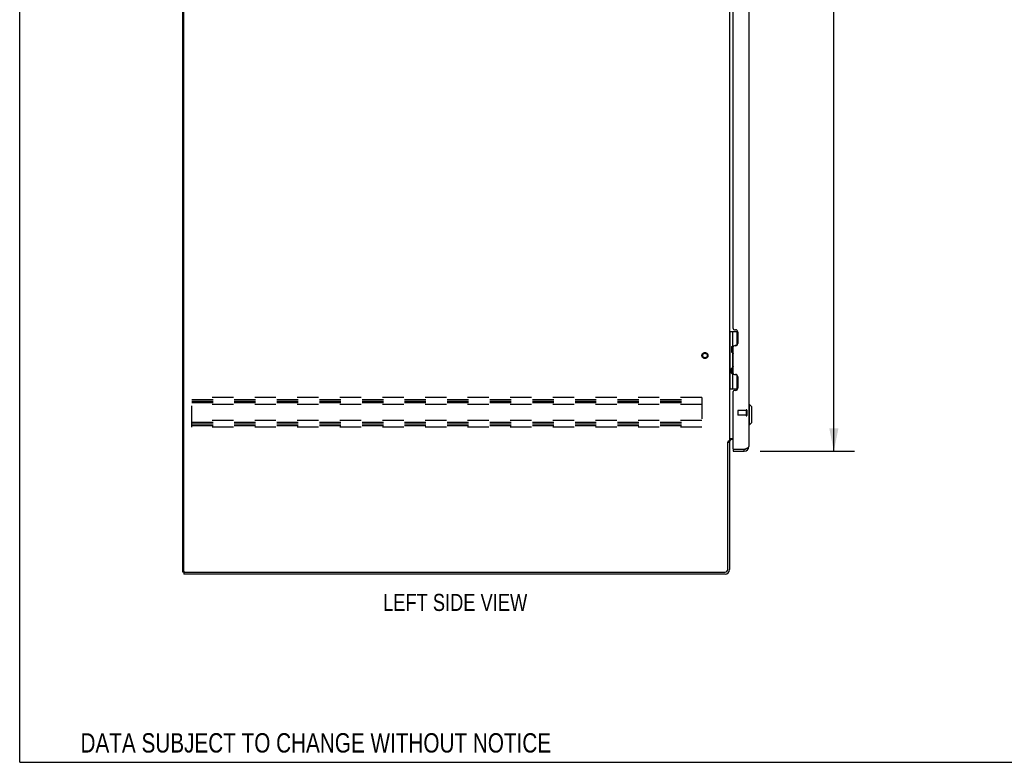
# Model space of a CAD drawing. Header units: inches. Extents: x 0 to 212, y 0 to 138.
# Tile 1 of 43: x 0 to 54, y 0 to 41. Entities that reach past the tile are written whole.
import ezdxf

# ---------------------------------------------------------------- set-up
doc = ezdxf.new("R2010")
doc.units = ezdxf.units.IN
doc.header["$LTSCALE"] = 11.6875
doc.header["$MEASUREMENT"] = 0
doc.linetypes.add('HIDDEN', pattern=[0.2, 0.1, -0.1])
doc.layers.get('0').update_dxf_attribs({"linetype": 'CONTINUOUS'})
for name, color, linetype in [('02___PRT_ALL_AXES', 7, 'CONTINUOUS'), ('DEFAULT_2', 8, 'HIDDEN'), ('DIMENSIONS', 7, 'CONTINUOUS')]:
    doc.layers.add(name, color=color, linetype=linetype)
doc.styles.get("Standard").update_dxf_attribs({"font": 'txt', "width": 0.8})
doc.dimstyles.new('DIMSTYLE_1', dxfattribs={"dimtxt": 0.9375, "dimasz": 1.25, "dimexe": 0.09, "dimexo": 0.07, "dimgap": 0.0375, "dimtad": 0, "dimtih": 1, "dimtoh": 1, "dimzin": 4, "dimdsep": 46, "dimtxsty": 'Standard', "dimblk": '_FILLED', "dimblk1": '_FILLED', "dimblk2": '_FILLED', "dimcen": 0.09, "dimadec": 0, "dimazin": 0, "dimtfac": 1, "dimtofl": 0, "dimtmove": 0, "dimatfit": 3, "dimldrblk": '_FILLED', "dimfxl": 0, "dimtolj": 1, "dimtzin": 4, "dimarcsym": 0})

# ---------------------------------------------------------------- blocks, each defined once
blk = doc.blocks.new('_FILLED')
at = {"color": 0, "linetype": 'ByBlock'}
blk.add_solid([(0, 0), (-1, 0.2), (-1, -0.2)], dxfattribs=at)
blk = doc.blocks.new('*D2')
at = {"layer": 'DIMENSIONS', "color": 2, "linetype": 'Continuous'}
for p, q in [((40.645, 79.584), (45.81, 79.584)), ((44.685, 79.584), (44.685, 49.271)), ((44.685, 17.084), (44.685, 45.99)), ((40.645, 17.084), (45.81, 17.084))]:
    blk.add_line(p, q, dxfattribs=at)
at = {"layer": 'DIMENSIONS', "color": 2, "linetype": 'Continuous', "xscale": 1.25, "yscale": 1.25, "zscale": 1.25}
for p, rotation in [((44.685, 79.584), 90), ((44.685, 17.084), 270)]:
    blk.add_blockref('_FILLED', p, dxfattribs=dict(at, rotation=rotation))
at = {"layer": 'DIMENSIONS', "color": 2, "linetype": 'Continuous', "insert": (44.685, 48.803), "char_height": 0.9375, "width": 3.75, "attachment_point": 2, "line_spacing_factor": 0.9}
blk.add_mtext('62.50\\PDOOR', dxfattribs=at)

msp = doc.modelspace()

# ---------------------------------------------------------------- linework, layer by layer
at = {"color": 7, "linetype": 'Continuous'}
for p, q in [((0, 0), (0, 137.5)), ((38.962, 23.659), (39.406, 23.659)), ((39.001, 20.509), (39.001, 23.659)), ((39.139, 22.869), (39.139, 23.659)), ((39.356, 23.659), (39.356, 22.892)), ((39.075, 22.805), (39.139, 22.869)), ((39.075, 22.805), (39.075, 22.544)), ((39.091, 22.528), (39.091, 22.821)), ((39.336, 22.881), (39.276, 22.881)), ((39.075, 22.544), (39.139, 22.48)), ((39.139, 21.688), (39.139, 22.48)), ((39.075, 21.624), (39.139, 21.688)), ((39.075, 21.363), (39.075, 21.624)), ((39.091, 21.347), (39.091, 21.64)), ((39.075, 21.363), (39.139, 21.299)), ((39.139, 20.509), (39.139, 21.299)), ((39.276, 21.287), (39.336, 21.287)), ((39.356, 21.275), (39.356, 20.509)), ((38.962, 20.509), (39.406, 20.509)), ((40.055, 19.636), (40.016, 19.636)), ((40.174, 19.518), (40.055, 19.636)), ((40.055, 18.533), (40.055, 19.636)), ((40.174, 18.651), (40.174, 19.518)), ((40.055, 18.533), (40.016, 18.533)), ((40.174, 18.651), (40.055, 18.533)), ((38.858, 17.574), (38.962, 17.574)), ((39.162, 17.188), (39.182, 17.188)), ((39.162, 17.188), (39.162, 17.084)), ((39.77, 17.084), (39.77, 17.188)), ((9.014, 10.438), (8.962, 10.438)), ((9.014, 10.438), (9.014, 10.334)), ((9.015, 10.438), (9.07, 10.438)), ((0, 0), (212.5, 0))]:
    msp.add_line(p, q, dxfattribs=at)
at = {"color": 3, "linetype": 'Continuous'}
for p, q in [((8.962, 10.438), (8.962, 82.23)), ((9.014, 10.5), (9.014, 82.167)), ((38.962, 79.041), (38.962, 17.626)), ((40.016, 79.337), (40.016, 17.33)), ((39.162, 23.812), (39.162, 46.606)), ((39.225, 23.749), (39.282, 23.749)), ((39.412, 23.619), (39.412, 22.999)), ((39.162, 21.356), (39.162, 22.812)), ((39.282, 22.869), (39.224, 22.869)), ((39.224, 21.298), (39.282, 21.298)), ((39.412, 21.168), (39.412, 20.548)), ((39.162, 17.208), (39.162, 20.356)), ((39.282, 20.418), (39.225, 20.418)), ((38.858, 10.581), (38.858, 17.586)), ((38.962, 17.626), (38.887, 17.626)), ((38.962, 17.587), (38.962, 10.58)), ((39.002, 17.782), (39.162, 17.782)), ((39.162, 17.73), (39.105, 17.73)), ((39.162, 17.084), (39.77, 17.084)), ((39.182, 17.188), (39.77, 17.188)), ((38.716, 10.334), (9.014, 10.334)), ((9.077, 10.438), (38.715, 10.438))]:
    msp.add_line(p, q, dxfattribs=at)
for points in [[(38.871, 17.608), (38.869, 17.604), (38.868, 17.602), (38.867, 17.6), (38.867, 17.599), (38.866, 17.597), (38.864, 17.595), (38.863, 17.593), (38.862, 17.592), (38.861, 17.59), (38.86, 17.588), (38.858, 17.586)], [(38.887, 17.626), (38.886, 17.625), (38.884, 17.623), (38.882, 17.622), (38.881, 17.62), (38.879, 17.619), (38.878, 17.617), (38.877, 17.616), (38.876, 17.614), (38.875, 17.613), (38.874, 17.612), (38.873, 17.61), (38.872, 17.609), (38.871, 17.608)], [(38.983, 17.759), (38.978, 17.756), (38.975, 17.755), (38.973, 17.754), (38.971, 17.753), (38.969, 17.751), (38.967, 17.75), (38.965, 17.749), (38.964, 17.747), (38.963, 17.746), (38.962, 17.744), (38.962, 17.743), (38.962, 17.741)], [(39.002, 17.782), (39.002, 17.78), (39.002, 17.778), (39.002, 17.776), (39.001, 17.774), (39, 17.773), (38.999, 17.771), (38.998, 17.77), (38.997, 17.768), (38.995, 17.766), (38.993, 17.765), (38.991, 17.764), (38.989, 17.762), (38.987, 17.761), (38.985, 17.76), (38.983, 17.759)], [(39.849, 17.218), (39.864, 17.224), (39.879, 17.23), (39.893, 17.235), (39.906, 17.241), (39.92, 17.247), (39.932, 17.253), (39.944, 17.259), (39.955, 17.265), (39.965, 17.271), (39.974, 17.277), (39.983, 17.283), (39.991, 17.289), (39.997, 17.295), (40.003, 17.301), (40.008, 17.307), (40.011, 17.313), (40.014, 17.319), (40.015, 17.325), (40.016, 17.33)], [(39.77, 17.188), (39.786, 17.194), (39.802, 17.2), (39.818, 17.206), (39.833, 17.212), (39.849, 17.218)]]:
    msp.add_lwpolyline(points, dxfattribs=at)
for centre, radius, start, end in [((39.225, 23.812), 0.0625, 180, 270), ((39.282, 23.619), 0.13, 0, 90), ((39.224, 22.807), 0.0625, 90, 175.4114), ((39.282, 22.999), 0.13, 270, 360), ((39.224, 21.361), 0.0625, 184.5886, 270), ((39.282, 21.168), 0.13, 0, 90), ((39.282, 20.548), 0.13, 270, 360), ((39.225, 20.356), 0.0625, 90, 180), ((39.105, 17.587), 0.142, 90, 180), ((39.77, 17.33), 0.246, 270, 360), ((39.182, 17.208), 0.02, 180, 270), ((9.077, 10.5), 0.0625, 180, 270), ((38.715, 10.581), 0.143, 270, 360), ((38.716, 10.58), 0.246, 270, 360)]:
    msp.add_arc(centre, radius, start, end, dxfattribs=at)
at = {"color": 7, "linetype": 'Continuous'}
for centre, radius, start, end in [((39.076, 22.778), 0.116, 33.7497, 57.1581), ((39.076, 22.571), 0.116, 302.8419, 317.6099), ((39.612, 22.304), 0.472, 162.1337, 180), ((39.612, 21.863), 0.472, 180, 197.8663), ((39.076, 21.597), 0.116, 42.3901, 57.1581), ((39.076, 21.39), 0.116, 302.8419, 326.2512), ((39.77, 17.33), 0.142, 270, 311.3664), ((39.762, 17.338), 0.15, 275.8469, 308.0863)]:
    msp.add_arc(centre, radius, start, end, dxfattribs=at)
at = {"layer": '02___PRT_ALL_AXES', "color": 8, "linetype": 'HIDDEN'}
for p, q in [((39.869, 19.312), (39.422, 19.312)), ((39.869, 19.064), (39.422, 19.064)), ((39.869, 19.312), (39.869, 19.064))]:
    msp.add_line(p, q, dxfattribs=at)
msp.add_circle((37.608, 22.334), 0.124, dxfattribs=at)
at = {"layer": 'DEFAULT_2', "color": 8, "linetype": 'HIDDEN'}
for p, q in [((37.441, 20.021), (9.441, 20.021)), ((9.441, 18.396), (9.441, 20.021)), ((37.441, 20.021), (37.441, 18.396)), ((9.441, 19.917), (37.441, 19.917)), ((9.441, 19.828), (37.441, 19.828)), ((9.441, 19.75), (37.441, 19.75)), ((37.441, 19.646), (9.441, 19.646)), ((39.412, 19.302), (39.412, 19.074)), ((39.869, 19.33), (39.869, 19.046)), ((39.912, 19.33), (39.912, 19.046)), ((37.441, 18.771), (9.441, 18.771)), ((9.441, 18.667), (37.441, 18.667)), ((9.441, 18.578), (37.441, 18.578)), ((9.441, 18.5), (37.441, 18.5)), ((37.441, 18.396), (9.441, 18.396))]:
    msp.add_line(p, q, dxfattribs=at)
for radius in [0.164, 0.124]:
    msp.add_circle((37.608, 22.334), radius, dxfattribs=at)
for centre, radius, start, end in [((39.422, 19.302), 0.01, 90, 180), ((39.422, 19.074), 0.01, 180, 270), ((39.891, 19.33), 0.0215, 0, 180), ((39.891, 19.046), 0.0215, 180, 360)]:
    msp.add_arc(centre, radius, start, end, dxfattribs=at)

# ---------------------------------------------------------------- texts
at = {"layer": 'DIMENSIONS', "color": 2, "linetype": 'Continuous', "attachment_point": 2, "line_spacing_factor": 0.9}
for s, insert, char_height, width in [('LEFT SIDE VIEW', (23.901, 9.247), 0.9375, 10.5), ('DATA SUBJECT TO CHANGE WITHOUT NOTICE', (16.252, 1.599), 1.0625, 31.45)]:
    msp.add_mtext(s, dxfattribs=dict(at, insert=insert, char_height=char_height, width=width))

# ---------------------------------------------------------------- dimensions: what is measured, and where the dimension line sits
at = {"layer": 'DIMENSIONS', "color": 2, "linetype": 'Continuous'}
dim = msp.add_linear_dim(base=(44.685, 79.584), p1=(40.575, 17.084), p2=(40.575, 79.584), angle=90, text='<>\\PDOOR', dimstyle='DIMSTYLE_1', dxfattribs=at)
dim.commit()
dim.dimension.update_dxf_attribs({"geometry": '*D2', "text_midpoint": (44.685, 47.631), "dimtype": 160})

doc.saveas('drawing.dxf')
